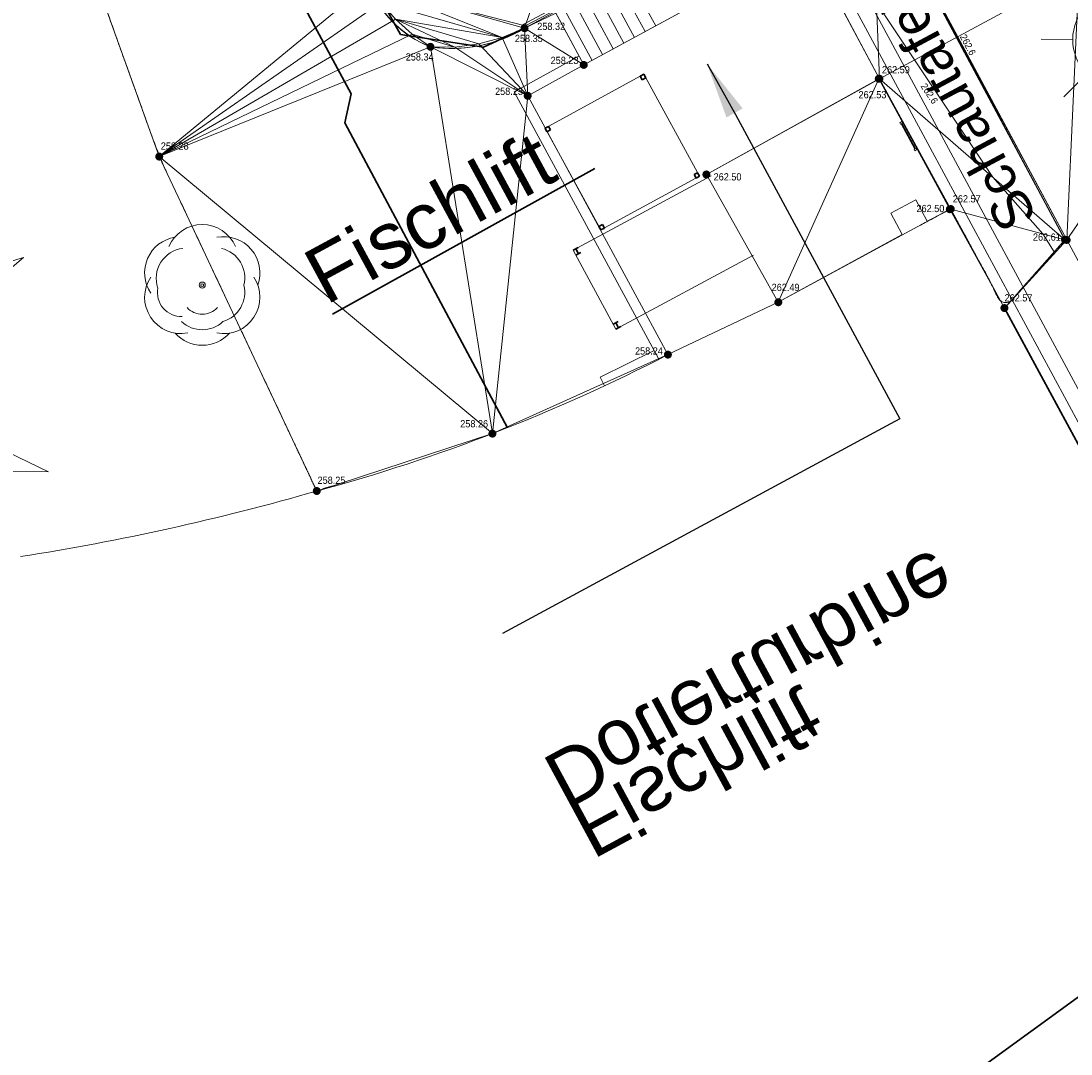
# Model space of a CAD drawing. Header units: millimetres. Extents: x 3402416 to 3403134, y 5267375 to 5268119.
# Tile 66 of 256: x 3402696 to 3402722, y 5267435 to 5267460. Entities that reach past the tile are written whole.
import ezdxf
from ezdxf.enums import TextEntityAlignment as Align

# ---------------------------------------------------------------- set-up
doc = ezdxf.new("R2010")
doc.units = ezdxf.units.MM
doc.header["$MEASUREMENT"] = 0
for name, pattern in [('100.5', [5.5, 3.9, -1.6]), ('DGN Style 3', [26.58090185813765, 18.98635847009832, -7.59454338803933]), ('Zaun', [3, 1.5, 1.5])]:
    doc.linetypes.add(name, pattern=pattern)
doc.layers.add('ALKIS_Flurstuecksgrenze', color=7, linetype='Continuous', lineweight=0, true_color=0xffff80)
doc.layers.add('IVK_NSH_Modell Hoehenlinien 20 Zentimeter', color=7, linetype='Continuous', lineweight=0, true_color=0xe6956a)
for name, color, linetype, lineweight in [('IVK_Baeume', 7, 'Continuous', 0), ('IVK_Boeschung', 7, 'Continuous', 0), ('IVK_Fahrbahnrand', 7, 'Continuous', 0), ('IVK_Gebaeudebezeichnung', 7, 'Continuous', 0), ('IVK_Gleis', 7, 'Continuous', 0), ('IVK_Mauer', 7, 'Continuous', 0), ('IVK_NSH_Hoehe Anschrieb Freiborderhoehung', 3, 'Continuous', 0), ('IVK_NSH_Hoehe Punkt Freiborderhoehung', 7, 'Continuous', 0), ('IVK_NSH_Modell Aussparung Freiborderhoehung', 3, 'Continuous', 0), ('IVK_NSH_Modell Hoehenlinien Beschriftung', 1, 'Continuous', 0), ('IVK_NSH_Modell Umring Freiborderhoehung', 1, 'Continuous', 0), ('IVK_NSH_Modell Vermaschung Freiborderhoehung', 2, 'Continuous', 0), ('IVK_NSH_Topographie Boeschungskante', 1, 'Continuous', 0), ('IVK_NSH_Topographie Mauer', 7, 'Continuous', 0), ('IVK_NSH_Topographie Treppe', 7, 'Continuous', 0), ('IVK_Rahmen Stempel', 7, 'Continuous', 0), ('IVK_Schautafel', 7, 'Continuous', 0), ('IVK_Stahlstuetze', 7, 'Continuous', 0), ('IVK_Strassenbeleuchtung', 7, 'Continuous', 0), ('IVK_Treppe Überdachung', 7, 'Continuous', 0), ('IVK_Zaun', 7, 'Continuous', 0)]:
    doc.layers.add(name, color=color, linetype=linetype, lineweight=lineweight)
doc.styles.add('Arial', font='arial.ttf')
doc.styles.add('IVK_Modell Beschriftung Hoehenlinien', font='arial.ttf')
doc.styles.get("Standard").update_dxf_attribs({"font": 'txt.shx'})
doc.styles.add('Style-@Arial Unicode MS', font='ARIALUNI.TTF')
doc.styles.add('Style-arial', font='arial.ttf')
doc.dimstyles.get("Standard").update_dxf_attribs({"dimtxt": 0.18, "dimasz": 0.18, "dimexe": 0.18, "dimexo": 0.0625, "dimgap": 0.09000000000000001, "dimtad": 0, "dimtih": 1, "dimtoh": 1, "dimdec": 4, "dimzin": 3, "dimdsep": 46, "dimtxsty": 'Standard', "dimcen": 0.09000000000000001, "dimadec": 0, "dimazin": 0, "dimtfac": 1, "dimtdec": 0, "dimtofl": 0, "dimtmove": 0, "dimatfit": 1, "dimfxl": 1, "dimtolj": 1, "dimtzin": 3, "dimarcsym": 0})

# ---------------------------------------------------------------- blocks, each defined once
blk = doc.blocks.new('LAMPE0')
at = {"color": 0, "linetype": 'ByBlock', "lineweight": -2}
for p, q in [((1e-05, 0.00267), (2e-05, 0.00445)), ((-0.0019, 0.00192), (-0.00317, 0.0032)), ((0.00192, 0.0019), (0.0032, 0.00317)), ((-0.00267, 1e-05), (-0.00445, 2e-05)), ((0.00267, -1e-05), (0.00445, -2e-05)), ((-0.00192, -0.0019), (-0.0032, -0.00317)), ((0.0019, -0.00192), (0.00317, -0.0032)), ((-1e-05, -0.00267), (-2e-05, -0.00445))]:
    blk.add_line(p, q, dxfattribs=at)
for start, end in [(44.74282500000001, 134.742825), (134.742825, 224.742825), (314.742825, 44.74282500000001), (224.742825, 314.742825)]:
    blk.add_arc((0, 0), 0.0027, start, end, dxfattribs=at)
blk = doc.blocks.new('7000_1_1')
at = {"color": 3}
for centre, radius, start, end in [((0, 0.0200403), 0.0301108, 23.55094294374, 156.438055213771), ((-0.0176234, 0.0100705), 0.0301108, 99.371855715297, 213.591948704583), ((0.0176234, 0.0100705), 0.0301108, 340.497950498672, 100.5970074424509), ((-0.0130916, 0.005538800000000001), 0.0250755, 96.86802559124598, 198.608008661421), ((0.0100705, 0.0060423), 0.0250755, 346.056058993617, 76.192991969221), ((-0.0176233, -0.0100704), 0.0301108, 146.370276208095, 280.594969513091), ((0, 9.999999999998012e-08), 0.0025176, 89.99999908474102, 179.989758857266), ((0, 0), 0.0025176, 179.999999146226, 269.9886209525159), ((1e-07, 9.999999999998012e-08), 0.0025176, 359.998860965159, 89.98862096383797), ((0.0176232, -0.0100704), 0.0301108, 259.393362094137, 33.61779089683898), ((-0.0171198, -0.0060423), 0.0200403, 169.896897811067, 271.454977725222), ((1e-07, 0), 0.0025176, 269.998860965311, 359.988620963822), ((0.0100705, -0.0060423), 0.0250755, 286.409209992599, 13.92500525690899), ((0, -0.0070493), 0.0171198, 222.661836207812, 317.326102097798), ((0, -0.0118832), 0.0250755, 226.8368646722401, 313.150942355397), ((0, -0.0197381), 0.0301108, 221.692031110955, 318.296118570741)]:
    blk.add_arc(centre, radius, start, end, dxfattribs=at)
blk = doc.blocks.new('VA26_1')
at = {"layer": 'IVK_Baeume', "color": 3, "linetype": 'Continuous', "lineweight": 13}
for p, q in [((-0.04673999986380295, 0.1989599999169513), (1.360831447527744e-10, 0.4999999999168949)), ((1.360831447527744e-10, 0.4999999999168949), (0.07103000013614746, 0.2274399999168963)), ((-0.2031599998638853, 0.1282899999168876), (-0.3535499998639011, 0.3535599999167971)), ((-0.3535499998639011, 0.3535599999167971), (-0.1090899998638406, 0.1865699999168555)), ((-0.111279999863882, 0.3529999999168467), (-0.007349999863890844, 0.1049499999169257)), ((-0.1084399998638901, 0.137639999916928), (-0.111279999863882, 0.3529999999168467)), ((0.01757000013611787, 0.09534999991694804), (0.1325900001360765, 0.3411499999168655)), ((0.1325900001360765, 0.3411499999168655), (0.1154000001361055, 0.09768999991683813)), ((0.1260500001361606, 0.2519999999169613), (0.353560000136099, 0.3535499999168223)), ((0.353560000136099, 0.3535499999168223), (0.1987300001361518, 0.1135799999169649)), ((0.07103000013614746, 0.2274399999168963), (0.08159000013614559, 0.2321599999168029)), ((-0.1368399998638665, 0.02058999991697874), (-0.317259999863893, 0.1397799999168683)), ((-0.317259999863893, 0.1397799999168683), (-0.1016399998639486, 0.118059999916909)), ((0.345670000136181, 0.1303099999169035), (0.1079900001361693, 0.003889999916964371)), ((0.1357200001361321, 0.1064099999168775), (0.345670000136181, 0.1303099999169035)), ((-0.49999999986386, -8.29913915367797e-11), (-0.190269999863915, 0.05589999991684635)), ((0.2192000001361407, 0.06303999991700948), (0.5000000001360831, -8.310507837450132e-11)), ((-0.3030599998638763, -0.1231900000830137), (-0.1355899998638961, 0.004469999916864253)), ((-0.22359999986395, -0.06261000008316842), (-0.49999999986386, -8.29913915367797e-11)), ((0.5000000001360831, -8.310507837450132e-11), (0.2006700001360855, -0.05698000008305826)), ((0.1482500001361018, -0.02163000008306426), (0.348040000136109, -0.1563600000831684)), ((-0.103239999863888, -0.07356000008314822), (-0.3030599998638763, -0.1231900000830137)), ((-0.1444299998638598, -0.3269300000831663), (-0.04810999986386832, -0.06597000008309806)), ((0.348040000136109, -0.1563600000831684), (0.07575000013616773, -0.072540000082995)), ((-0.3535599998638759, -0.3535500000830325), (-0.1474899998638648, -0.08455000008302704)), ((0.1780500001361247, -0.1040300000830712), (0.3535500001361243, -0.3535600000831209)), ((0.0914500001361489, -0.1225700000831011), (0.1515200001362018, -0.3672000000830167)), ((0.1515200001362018, -0.3672000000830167), (0.00386000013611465, -0.1373900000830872)), ((-0.01756999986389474, -0.1666400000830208), (-0.1444299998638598, -0.3269300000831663)), ((-0.09646999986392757, -0.1969800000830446), (-0.3535599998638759, -0.3535500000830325)), ((1.361399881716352e-10, -0.5000000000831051), (-0.06001999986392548, -0.2202800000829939)), ((0.05715000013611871, -0.2203400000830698), (1.361399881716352e-10, -0.5000000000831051)), ((0.3535500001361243, -0.3535600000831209), (0.1144300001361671, -0.2161700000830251))]:
    blk.add_line(p, q, dxfattribs=at)
at = {"layer": 'IVK_Baeume', "color": 3, "linetype": 'Continuous', "lineweight": 13, "flags": 128}
blk.add_lwpolyline([(0.0189400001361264, 0.1871599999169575), (0.01657000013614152, 0.02843999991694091), (0.1457400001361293, 0.1189499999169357), (0.06393000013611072, 0.01658999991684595), (0.1871600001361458, -0.01894000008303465), (0.04972000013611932, -0.02842000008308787), (0.118950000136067, -0.1457400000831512), (0.0331500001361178, -0.07344000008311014), (-0.01893999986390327, -0.1871600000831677), (-0.00946999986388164, -0.04500000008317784), (-0.1457399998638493, -0.1189500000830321), (-0.05208999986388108, -0.01895000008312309), (-0.1871599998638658, 0.01893999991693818), (-0.04261999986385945, 0.0236899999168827), (-0.1189499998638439, 0.1457399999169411), (-0.01893999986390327, 0.06870999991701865)], close=True, dxfattribs=at)
at = {"layer": 'IVK_Baeume', "color": 3, "linetype": 'Continuous', "lineweight": 13}
blk.add_circle((1.363673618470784e-10, -8.29913915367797e-11), 0.02493608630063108, dxfattribs=at)

msp = doc.modelspace()

# ---------------------------------------------------------------- hatches: boundary and pattern name
at = {"layer": 'IVK_NSH_Hoehe Punkt Freiborderhoehung', "linetype": 'Continuous', "lineweight": 13}
h = msp.add_hatch(color=3, dxfattribs=at)
edge = h.paths.add_edge_path(flags=0)
edge.add_arc((3402708.749, 5267460.257), 0.1, 0, 360)
h = msp.add_hatch(color=3, dxfattribs=at)
edge = h.paths.add_edge_path(flags=0)
edge.add_arc((3402706.412999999, 5267459.795), 0.1, 0, 360)
h = msp.add_hatch(color=3, dxfattribs=at)
edge = h.paths.add_edge_path(flags=0)
edge.add_arc((3402710.220000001, 5267459.345), 0.1, 0, 360)
h = msp.add_hatch(color=3, dxfattribs=at)
edge = h.paths.add_edge_path(flags=0)
edge.add_arc((3402717.549000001, 5267459.001), 0.1, 0, 360)
h = msp.add_hatch(color=3, dxfattribs=at)
edge = h.paths.add_edge_path(flags=0)
edge.add_arc((3402717.566, 5267459.002), 0.1, 0, 360)
h = msp.add_hatch(color=3, dxfattribs=at)
edge = h.paths.add_edge_path(flags=0)
edge.add_arc((3402708.828000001, 5267458.577), 0.1, 0, 360)
h = msp.add_hatch(color=3, dxfattribs=at)
edge = h.paths.add_edge_path(flags=0)
edge.add_arc((3402699.675, 5267457.066), 0.1, 0, 360)
h = msp.add_hatch(color=3, dxfattribs=at)
edge = h.paths.add_edge_path(flags=0)
edge.add_arc((3402713.266000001, 5267456.622), 0.1, 0, 360)
h = msp.add_hatch(color=3, dxfattribs=at)
edge = h.paths.add_edge_path(flags=0)
edge.add_arc((3402719.314, 5267455.757), 0.1, 0, 360)
h = msp.add_hatch(color=3, dxfattribs=at)
edge = h.paths.add_edge_path(flags=0)
edge.add_arc((3402719.337000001, 5267455.763), 0.1, 0, 360)
h = msp.add_hatch(color=3, dxfattribs=at)
edge = h.paths.add_edge_path(flags=0)
edge.add_arc((3402722.175000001, 5267454.999999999), 0.1, 0, 360)
h = msp.add_hatch(color=3, dxfattribs=at)
edge = h.paths.add_edge_path(flags=0)
edge.add_arc((3402722.217000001, 5267454.993999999), 0.1, 0, 360)
h = msp.add_hatch(color=3, dxfattribs=at)
edge = h.paths.add_edge_path(flags=0)
edge.add_arc((3402715.054, 5267453.444999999), 0.1, 0, 360)
h = msp.add_hatch(color=3, dxfattribs=at)
edge = h.paths.add_edge_path(flags=0)
edge.add_arc((3402720.67, 5267453.302), 0.1, 0, 360)
h = msp.add_hatch(color=3, dxfattribs=at)
edge = h.paths.add_edge_path(flags=0)
edge.add_arc((3402712.311000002, 5267452.142999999), 0.1, 0, 360)
h = msp.add_hatch(color=3, dxfattribs=at)
edge = h.paths.add_edge_path(flags=0)
edge.add_arc((3402707.951000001, 5267450.18), 0.1, 0, 360)
h = msp.add_hatch(color=3, dxfattribs=at)
edge = h.paths.add_edge_path(flags=0)
edge.add_arc((3402703.588000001, 5267448.754), 0.1, 0, 360)

# ---------------------------------------------------------------- linework, layer by layer
at = {"layer": 'ALKIS_Flurstuecksgrenze', "color": 7, "linetype": 'Continuous', "lineweight": 30, "flags": 128}
for points in [[(3402689.995000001, 5267422.053), (3402717.197000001, 5267432.327), (3402741.978000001, 5267450.304), (3402772.971, 5267466.711), (3402799.072000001, 5267484.188), (3402833.816000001, 5267507.517), (3402879.056, 5267548.505), (3402904.187, 5267579.668), (3402923.475000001, 5267606.5), (3402932.559, 5267634.832), (3402939.302000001, 5267648.578), (3402947.536, 5267672.508), (3402951.848000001, 5267683.083), (3402955.88, 5267695.958), (3402967.705000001, 5267733.734), (3402981.09, 5267768.228), (3402988.993, 5267784.295), (3402992.544000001, 5267794.859), (3402997.747, 5267818.13), (3402997.387000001, 5267830.675), (3403021.713, 5267924.292)], [(3403134.296628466, 5267691.508286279), (3403119.131000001, 5267695.627), (3403095.322000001, 5267701.209), (3403084.958000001, 5267700.929), (3403031.678, 5267689.835), (3402955.88, 5267695.958), (3402951.848000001, 5267683.083), (3402947.536, 5267672.508), (3402939.302000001, 5267648.578), (3402932.559, 5267634.832), (3402923.475000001, 5267606.5), (3402904.187, 5267579.668), (3402879.056, 5267548.505), (3402833.816000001, 5267507.517), (3402799.072000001, 5267484.188), (3402772.971, 5267466.711), (3402741.978000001, 5267450.304), (3402717.197000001, 5267432.327), (3402689.995000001, 5267422.053)]]:
    msp.add_lwpolyline(points, dxfattribs=at)
at = {"layer": 'IVK_Baeume', "color": 3, "linetype": 'Continuous', "lineweight": 13}
msp.add_circle((3402700.743621, 5267453.871448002), 0.03500000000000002, dxfattribs=at)
at = {"layer": 'IVK_Boeschung', "color": 7, "linetype": 'Continuous', "lineweight": 13}
for centre, radius, start, end in [((3402707.361081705, 5267462.262937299), 2.643780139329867, 200.0164039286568, 248.9852437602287), ((3402706.943000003, 5267463.25399999), 3.499999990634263, 261.3019389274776, 301.0764070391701)]:
    msp.add_arc(centre, radius, start, end, dxfattribs=at)
at = {"layer": 'IVK_Fahrbahnrand', "color": 7, "linetype": 'Continuous', "lineweight": 30}
for p, q in [((3402704.444730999, 5267458.625755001), (3402697.797299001, 5267470.961365)), ((3402700.379703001, 5267469.709674), (3402705.665767, 5267460.09884)), ((3402705.665767, 5267460.09884), (3402707.731141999, 5267459.783353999)), ((3402707.731141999, 5267459.783353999), (3402708.748999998, 5267460.257)), ((3402704.289090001, 5267457.908712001), (3402704.444730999, 5267458.625755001)), ((3402708.326634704, 5267450.326985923), (3402704.289090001, 5267457.908712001)), ((3402728.100000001, 5267439.56), (3402720.670000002, 5267453.301999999))]:
    msp.add_line(p, q, dxfattribs=at)
at = {"layer": 'IVK_Gebaeudebezeichnung', "color": 7, "linetype": 'Continuous', "lineweight": 30}
msp.add_line((3402703.98220868, 5267453.146967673), (3402710.492573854, 5267456.771679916), dxfattribs=at)
at = {"layer": 'IVK_Gleis', "color": 7, "linetype": 'Continuous', "lineweight": 13}
for p, q in [((3402709.910000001, 5267477.85), (3402725.57, 5267448.77)), ((3402708.59, 5267477.13), (3402724.23, 5267448.07))]:
    msp.add_line(p, q, dxfattribs=at)
at = {"layer": 'IVK_Mauer', "color": 7, "linetype": 'Continuous', "lineweight": 13}
for p, q in [((3402717.371, 5267463.965), (3402722.175000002, 5267455.000000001)), ((3402715.772631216, 5267462.366056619), (3402717.566000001, 5267459.002)), ((3402710.099230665, 5267459.56389442), (3402708.49007904, 5267458.676086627)), ((3402710.220000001, 5267459.344999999), (3402708.828000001, 5267458.577)), ((3402717.566000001, 5267459.002), (3402719.337000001, 5267455.763)), ((3402708.49007904, 5267458.676086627), (3402712.088609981, 5267452.028671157)), ((3402708.828000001, 5267458.577), (3402712.311, 5267452.142999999)), ((3402715.054, 5267453.444999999), (3402713.266000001, 5267456.622)), ((3402718.470000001, 5267455.99), (3402717.850000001, 5267455.66)), ((3402718.75, 5267455.46), (3402718.470000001, 5267455.99)), ((3402717.850000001, 5267455.66), (3402718.13, 5267455.13)), ((3402719.337000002, 5267455.763), (3402718.75, 5267455.46)), ((3402720.670000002, 5267453.301999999), (3402719.337000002, 5267455.763)), ((3402718.13, 5267455.13), (3402715.054, 5267453.444999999)), ((3402710.626294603, 5267451.587410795), (3402711.969375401, 5267452.248928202)), ((3402710.736294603, 5267451.367410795), (3402710.626294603, 5267451.587410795))]:
    msp.add_line(p, q, dxfattribs=at)
at = {"layer": 'IVK_Mauer', "color": 7, "linetype": 'Continuous', "lineweight": 13, "flags": 128}
msp.add_lwpolyline([(3402713.266000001, 5267456.622), (3402717.566000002, 5267459.002), (3402723.02, 5267461.94)], dxfattribs=at)
at = {"layer": 'IVK_Mauer', "color": 7, "linetype": 'Continuous', "lineweight": 13, "extrusion": (0, 0, -1)}
for centre, radius, start, end in [((-3402692.195794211, 5267490.997209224), 43.7523836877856, 242.6289534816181, 254.9074428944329), ((-3402686.968028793, 5267506.373048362), 59.96814301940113, 253.9100173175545, 261.1167488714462)]:
    msp.add_arc(centre, radius, start, end, dxfattribs=at)
at = {"layer": 'IVK_NSH_Modell Aussparung Freiborderhoehung', "color": 201, "true_color": 0xeba8ff}
for p, q in [((3402715.468, 5267462.2, 262.564), (3402710.220000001, 5267459.345, 258.228)), ((3402717.566000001, 5267459.002, 262.589), (3402715.813000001, 5267462.292, 262.57)), ((3402709.527, 5267460.629, 258.319), (3402710.220000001, 5267459.345, 258.228)), ((3402710.220000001, 5267459.345, 258.228), (3402708.828000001, 5267458.577, 258.231)), ((3402713.266, 5267456.622, 262.503), (3402717.549000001, 5267459.001, 262.529)), ((3402717.566000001, 5267459.002, 262.589), (3402717.549000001, 5267459.001, 262.529)), ((3402708.828000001, 5267458.577, 258.231), (3402712.311000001, 5267452.143, 258.2440000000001)), ((3402715.054, 5267453.445, 262.491), (3402713.266, 5267456.622, 262.503)), ((3402712.311000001, 5267452.143, 258.2440000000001), (3402715.054, 5267453.445, 262.491))]:
    msp.add_line(p, q, dxfattribs=at)
at = {"layer": 'IVK_NSH_Modell Hoehenlinien 20 Zentimeter', "color": 32, "linetype": 'Continuous', "lineweight": 13, "true_color": 0xcd6000, "elevation": 262.6, "flags": 128}
msp.add_lwpolyline([(3402716.787, 5267463.338000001), (3402717.492000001, 5267460.885000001), (3402720.383, 5267456.556), (3402721.623000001, 5267455.148), (3402721.905, 5267454.695), (3402722.177000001, 5267455), (3402721.871000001, 5267455.572000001), (3402717.376000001, 5267463.968), (3402716.705000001, 5267465.197000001), (3402716.696, 5267464.107), (3402716.717000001, 5267463.851)], close=True, dxfattribs=at)
at = {"layer": 'IVK_NSH_Modell Hoehenlinien 20 Zentimeter', "color": 32, "linetype": 'Continuous', "lineweight": 13, "true_color": 0xcd6000, "elevation": 258.4, "flags": 128}
msp.add_lwpolyline([(3402698.304, 5267460.877), (3402704.01, 5267460.643), (3402705.070000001, 5267460.818), (3402705.224, 5267460.848), (3402705.324, 5267460.855000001), (3402705.942, 5267460.929), (3402706.186000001, 5267460.986), (3402708.768000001, 5267460.314), (3402709.543000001, 5267460.719), (3402709.581, 5267460.703000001), (3402709.604000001, 5267460.672)], dxfattribs=at)
at = {"layer": 'IVK_NSH_Modell Umring Freiborderhoehung', "color": 6, "linetype": '100.5', "ltscale": 10, "true_color": 0xe202f2}
msp.add_open_spline([(3402973.402, 5267889.37, 266.63), (3402971.259000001, 5267898.655, 266.884), (3402973.221, 5267899.259, 266.92), (3402979.065, 5267899.964, 266.983), (3402987.632000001, 5267901.332, 266.645), (3402996.574, 5267901.247, 267.164), (3402999.854, 5267900.751, 267.116), (3403001.073, 5267899.555, 266.771), (3403007.491, 5267887.112, 261.1240000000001), (3403008.555000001, 5267857.094, 261.209), (3403007.359000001, 5267813.886, 261.074), (3403006.127, 5267770.161, 261.248), (3402999.63, 5267722.447, 261.063), (3402990.96, 5267699.646, 261.254), (3402984.157000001, 5267681.314, 261.31), (3402973.541000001, 5267656.946, 261.224), (3402953.577000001, 5267621.061, 261.098), (3402931.148000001, 5267593.163, 261.279), (3402926.345000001, 5267588.179, 261.563), (3402925.493, 5267583.399, 261.5110000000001), (3402911.549000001, 5267570.877, 261.576), (3402911.412, 5267570.875, 261.58), (3402911.339000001, 5267570.85, 262.251), (3402902.615000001, 5267562.888, 262.266), (3402892.302000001, 5267554.41, 262.276), (3402881.339000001, 5267546.676, 262.302), (3402874.151000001, 5267542.111, 262.268), (3402866.574, 5267537.704, 262.28), (3402866.402, 5267538.022, 262.27), (3402865.737000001, 5267539.264, 262.279), (3402868.892, 5267541.002, 262.274), (3402868.752, 5267541.251, 262.276), (3402868.744, 5267541.273, 262.225), (3402864.707, 5267548.554, 262.213), (3402862.826, 5267549.046, 262.204), (3402861.239000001, 5267548.161, 262.217), (3402861.219000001, 5267548.172, 262.174), (3402860.109000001, 5267550.144, 262.171), (3402860.127, 5267550.151, 262.401), (3402859.981000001, 5267550.413, 262.4), (3402859.545, 5267550.177, 262.402), (3402857.42, 5267547.064, 262.409), (3402861.361, 5267539.982, 262.423), (3402857.268000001, 5267537.712, 262.414), (3402857.595000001, 5267537.1, 262.401), (3402855.077000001, 5267535.648, 262.413), (3402855.391, 5267535.133, 262.415), (3402847.117000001, 5267530.472, 262.423), (3402844.698, 5267529.084, 262.42), (3402844.686000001, 5267529.154, 262.243), (3402841.189, 5267535.306, 262.197), (3402834.324, 5267531.517, 262.1960000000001), (3402825.188000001, 5267526.398, 262.199), (3402816.640000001, 5267521.633, 262.187), (3402807.825000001, 5267516.664, 262.189), (3402799.117000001, 5267511.766, 262.187), (3402790.161, 5267506.762, 262.187), (3402785.002, 5267503.849, 262.181), (3402780.631000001, 5267501.338, 262.252), (3402779.518000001, 5267503.255, 262.252), (3402779.51, 5267503.225, 261.302), (3402771.145, 5267498.561, 261.306), (3402762.032000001, 5267493.996, 261.293), (3402753.326, 5267489.085, 261.279), (3402744.624, 5267484.192, 261.304), (3402737.594000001, 5267477.268, 261.295), (3402739.756000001, 5267473.33, 261.2970000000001), (3402739.329, 5267473.086, 261.293), (3402740.745000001, 5267471.036, 261.302), (3402742.522, 5267468.178, 261.301), (3402737.854, 5267465.502, 261.276), (3402736.075000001, 5267464.499, 261.3090000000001), (3402734.307, 5267463.533, 261.292), (3402734.274000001, 5267463.516, 262.291), (3402732.350000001, 5267462.487, 262.274), (3402724.718, 5267458.614, 262.463), (3402722.217000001, 5267454.994, 262.478), (3402722.175, 5267455, 262.6070000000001), (3402720.67, 5267453.302, 262.568), (3402719.337, 5267455.763, 262.5710000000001), (3402719.314, 5267455.757, 262.497), (3402715.054, 5267453.445, 262.491), (3402712.311000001, 5267452.143, 258.2440000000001), (3402707.951, 5267450.18, 258.263), (3402703.588, 5267448.754, 258.252), (3402699.675, 5267457.066, 258.28), (3402695.118, 5267469.736, 258.679), (3402692.195, 5267479.923, 258.969), (3402702.031, 5267485.048, 259.195), (3402707.857, 5267488.496, 259.373), (3402715.117000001, 5267492.487, 259.098), (3402719.239000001, 5267494.954, 259.258), (3402721.036, 5267494.67, 259.279), (3402723.049000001, 5267491.187, 262.242), (3402725.561000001, 5267486.822, 262.264), (3402729.362000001, 5267488.733, 262.271), (3402737.009000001, 5267493.102, 262.276), (3402745.765000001, 5267498.005, 262.28), (3402754.496, 5267502.989, 262.292), (3402763.191000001, 5267507.689, 262.2730000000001), (3402771.922, 5267512.655, 262.276), (3402774.429, 5267514.204, 262.227), (3402783.438000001, 5267519.244, 262.226), (3402792.034, 5267524.084, 262.23), (3402800.847000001, 5267529.005, 262.2200000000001), (3402809.211000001, 5267533.706, 262.217), (3402818.25, 5267538.767, 262.216), (3402826.523000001, 5267543.492, 262.222), (3402838.805000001, 5267550.458, 262.215), (3402835.571, 5267556.173, 262.289), (3402836.864000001, 5267556.946, 262.342), (3402832.914, 5267564.026, 262.3330000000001), (3402828.391, 5267572.116, 262.301), (3402828.714000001, 5267572.295, 262.2970000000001), (3402828.751000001, 5267572.324, 262.218), (3402831.204, 5267573.654, 262.187), (3402830.856000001, 5267577.123, 262.171), (3402838.132000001, 5267575.061, 262.179), (3402857.727, 5267580.016, 262.296), (3402858.743, 5267586.148, 262.343), (3402856.571, 5267590.239, 262.325), (3402872.490000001, 5267592.439, 262.352), (3402877.389, 5267594.62, 262.202), (3402881.373000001, 5267600.75, 262.129), (3402885.875, 5267603.453, 262.135), (3402897.38, 5267602.371, 262.069), (3402906.697000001, 5267606.506, 262.0950000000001), (3402914.635, 5267612.832, 262.118), (3402919.801, 5267617.02, 262.213), (3402922.673, 5267622.771, 262.143), (3402927.52, 5267629.693, 262.2080000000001), (3402932.198, 5267635.327, 262.186), (3402941.376000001, 5267637.011, 262.09), (3402947.200000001, 5267645.566, 262.07), (3402949.802000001, 5267656.334, 262.328), (3402957.649000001, 5267672.321, 262.37), (3402963.36, 5267678.252, 262.337), (3402968.961000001, 5267685.849, 262.32), (3402968.435000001, 5267695.836, 262.336), (3402971.662, 5267699.315, 262.308), (3402983.328000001, 5267726.695, 262.51), (3402987.168000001, 5267750.814, 262.971), (3402988.274000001, 5267771.277, 263.412), (3402989.890000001, 5267792.909, 264.016), (3402990.532000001, 5267812.395, 264.397), (3402986.982, 5267832.181, 264.939), (3402981.541000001, 5267853.095, 265.631), (3402977.157000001, 5267872.138, 266.165), (3402973.402, 5267889.37, 266.63)], degree=1, dxfattribs=at)
at = {"layer": 'IVK_NSH_Topographie Boeschungskante', "color": 3, "linetype": 'Continuous', "lineweight": 13}
msp.add_line((3402708.749, 5267460.257, 258.353), (3402709.527, 5267460.629, 258.319), dxfattribs=at)
for points in [[(3402704.877, 5267461.358, 258.424), (3402704.934, 5267461.218, 258.418), (3402704.998000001, 5267461.082, 258.412), (3402705.07, 5267460.95, 258.407), (3402705.149000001, 5267460.822, 258.401), (3402705.235, 5267460.699, 258.395), (3402705.328000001, 5267460.581, 258.39), (3402705.428, 5267460.468, 258.384), (3402705.533, 5267460.36, 258.378), (3402705.644, 5267460.259, 258.372), (3402705.761, 5267460.164, 258.367), (3402705.883, 5267460.076, 258.361), (3402706.009000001, 5267459.995, 258.355), (3402706.140000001, 5267459.92, 258.35), (3402706.275, 5267459.854, 258.344), (3402706.413000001, 5267459.795, 258.338)], [(3402706.413000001, 5267459.795, 258.338), (3402706.585, 5267459.773, 258.339), (3402706.758, 5267459.759, 258.34), (3402706.932, 5267459.754, 258.341), (3402707.105, 5267459.758, 258.342), (3402707.278, 5267459.77, 258.343), (3402707.451, 5267459.791, 258.344), (3402707.622, 5267459.821, 258.3450000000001), (3402707.791000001, 5267459.859, 258.346), (3402707.958000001, 5267459.905, 258.347), (3402708.123000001, 5267459.959, 258.348), (3402708.285000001, 5267460.022, 258.35), (3402708.444000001, 5267460.093, 258.351), (3402708.598000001, 5267460.171, 258.352), (3402708.749, 5267460.257, 258.353)]]:
    msp.add_polyline3d(points, dxfattribs=at)
at = {"layer": 'IVK_NSH_Topographie Mauer', "color": 7, "linetype": 'Continuous', "lineweight": 13}
msp.add_line((3402720.67, 5267453.302, 262.568), (3402719.337, 5267455.763, 262.5710000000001), dxfattribs=at)
for points in [[(3402706.391, 5267480.995, 262.416), (3402708.514, 5267477.058, 262.492), (3402709.9, 5267477.822, 262.489), (3402713.23, 5267471.629, 262.506), (3402717.371, 5267463.965, 262.618), (3402722.175, 5267455, 262.6070000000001)], [(3402706.391, 5267480.995, 262.416), (3402706.77075312, 5267480.290766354, 262.4028770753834), (3402706.807950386, 5267480.221785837, 262.4049086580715), (3402708.531, 5267477.105, 262.3920000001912), (3402709.914, 5267477.856999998, 262.3650000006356), (3402713.264, 5267471.656, 262.372), (3402717.403000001, 5267463.983999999, 262.4970000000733), (3402722.217000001, 5267454.994, 262.478)], [(3402719.337, 5267455.763, 262.5710000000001), (3402717.566000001, 5267459.002, 262.589), (3402715.813000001, 5267462.292, 262.57), (3402715.468, 5267462.2, 262.564), (3402714.755, 5267463.508, 262.546), (3402714.144, 5267464.644, 262.532), (3402711.222000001, 5267463.004, 262.407), (3402705.739000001, 5267473.435, 262.3860000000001), (3402705.088, 5267474.724, 262.385), (3402703.225000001, 5267478.206, 262.372)], [(3402715.054, 5267453.444999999, 262.491), (3402712.311000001, 5267452.142999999, 258.244), (3402708.828000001, 5267458.577, 258.231), (3402710.220000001, 5267459.345, 258.228)]]:
    msp.add_polyline3d(points, dxfattribs=at)
at = {"layer": 'IVK_NSH_Topographie Mauer', "color": 7, "linetype": 'Continuous', "lineweight": 13, "extrusion": (0.02070590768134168, -0.05565167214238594, -0.9982355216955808)}
msp.add_arc((5025929.056399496, -3743675.67541272, -222944.0610442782), 43.67566981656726, 83.0250244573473, 95.32516800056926, dxfattribs=at)
at = {"layer": 'IVK_NSH_Topographie Mauer', "color": 7, "linetype": 'Continuous', "lineweight": 13}
msp.add_3dface([(3402717.549000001, 5267459.001, 262.529), (3402719.314, 5267455.757, 262.497), (3402715.054, 5267453.445, 262.491), (3402713.266, 5267456.622, 262.503)], dxfattribs=at)
at = {"layer": 'IVK_NSH_Topographie Treppe', "color": 7, "linetype": 'Continuous', "lineweight": 13, "extrusion": (-0.4921995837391, -0.3229402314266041, 0.8083620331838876), "elevation": -3375678.352062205, "flags": 128}
msp.add_lwpolyline([(-2537464.467558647, 4635806.336855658), (-2537464.959434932, 4635798.971295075), (-2537466.413151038, 4635799.125876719)], dxfattribs=at)
at = {"layer": 'IVK_Rahmen Stempel', "color": 7, "linetype": 'Continuous', "lineweight": 30}
msp.add_3dface([(3402461.796628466, 5267374.849302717), (3403134.296628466, 5267374.849302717), (3403134.296628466, 5268117.349302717), (3402461.796628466, 5268117.349302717)], dxfattribs=at)
msp.add_3dface([(3402461.796628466, 5267374.849302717), (3403134.296628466, 5267374.849302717), (3403134.296628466, 5268117.349302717), (3402461.796628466, 5268117.349302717)], dxfattribs=at)
at = {"layer": 'IVK_Schautafel', "color": 7, "linetype": 'Continuous', "lineweight": 13}
for p, q in [((3402718.124015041, 5267457.936608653), (3402718.071152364, 5267457.908226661)), ((3402718.142936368, 5267457.901366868), (3402718.124015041, 5267457.936608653)), ((3402718.090073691, 5267457.872984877), (3402718.071152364, 5267457.908226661)), ((3402718.142936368, 5267457.901366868), (3402718.090073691, 5267457.872984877)), ((3402718.478789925, 5267457.275825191), (3402718.425927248, 5267457.247443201)), ((3402718.444848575, 5267457.212201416), (3402718.425927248, 5267457.247443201)), ((3402718.497711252, 5267457.240583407), (3402718.444848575, 5267457.212201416)), ((3402718.497711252, 5267457.240583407), (3402718.478789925, 5267457.275825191))]:
    msp.add_line(p, q, dxfattribs=at)
at = {"layer": 'IVK_Schautafel', "color": 7, "linetype": 'Continuous', "lineweight": 30}
msp.add_line((3402718.11650503, 5267457.887175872), (3402718.452358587, 5267457.261634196), dxfattribs=at)
at = {"layer": 'IVK_Stahlstuetze', "color": 7, "linetype": 'Continuous', "lineweight": 30}
for p, q in [((3402711.624409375, 5267459.063844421), (3402711.712214, 5267459.111702)), ((3402711.672266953, 5267458.976039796), (3402711.624409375, 5267459.063844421)), ((3402711.672266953, 5267458.976039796), (3402711.760071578, 5267459.023897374)), ((3402711.712214, 5267459.111702), (3402711.760071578, 5267459.023897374)), ((3402709.258435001, 5267457.76889), (3402709.346239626, 5267457.816747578)), ((3402709.306292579, 5267457.681085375), (3402709.258435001, 5267457.76889)), ((3402709.306292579, 5267457.681085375), (3402709.394097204, 5267457.728942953)), ((3402709.346239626, 5267457.816747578), (3402709.394097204, 5267457.728942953)), ((3402712.962083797, 5267456.617985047), (3402713.049888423, 5267456.665842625)), ((3402713.049888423, 5267456.665842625), (3402713.097746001, 5267456.578038)), ((3402713.009941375, 5267456.530180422), (3402712.962083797, 5267456.617985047)), ((3402713.009941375, 5267456.530180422), (3402713.097746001, 5267456.578038)), ((3402710.598483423, 5267455.329713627), (3402710.686288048, 5267455.377571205)), ((3402710.646341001, 5267455.241909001), (3402710.598483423, 5267455.329713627)), ((3402710.686288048, 5267455.377571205), (3402710.734145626, 5267455.28976658)), ((3402710.646341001, 5267455.241909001), (3402710.734145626, 5267455.28976658)), ((3402709.960245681, 5267454.741733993), (3402710.083493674, 5267454.808141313)), ((3402710.088276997, 5267454.651689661), (3402710.021869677, 5267454.774937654)), ((3402710.026653, 5267454.618486), (3402710.149900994, 5267454.68489332)), ((3402710.95349768, 5267452.898317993), (3402711.076745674, 5267452.964725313)), ((3402711.081528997, 5267452.808273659), (3402711.015121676, 5267452.931521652)), ((3402711.019905, 5267452.77507), (3402711.143152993, 5267452.84147732))]:
    msp.add_line(p, q, dxfattribs=at)
at = {"layer": 'IVK_Treppe Überdachung', "color": 7, "linetype": 'Continuous', "lineweight": 13}
for p, q in [((3402714.755000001, 5267463.507999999), (3402708.749, 5267460.256999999)), ((3402710.220000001, 5267459.345000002), (3402715.468000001, 5267462.2)), ((3402711.825687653, 5267462.036096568), (3402708.70139716, 5267460.34494299)), ((3402711.295120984, 5267461.635195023), (3402712.007208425, 5267460.317271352)), ((3402710.767967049, 5267461.349850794), (3402711.479677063, 5267460.030285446)), ((3402711.031931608, 5267461.492732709), (3402711.743829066, 5267460.173988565)), ((3402710.240355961, 5267461.064259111), (3402710.952903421, 5267459.743711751)), ((3402710.504345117, 5267461.207154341), (3402711.216292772, 5267459.886999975)), ((3402709.976356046, 5267460.921358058), (3402710.689925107, 5267459.600647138)), ((3402710.220000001, 5267459.345), (3402709.506480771, 5267460.667018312)), ((3402709.712755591, 5267460.778673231), (3402710.425778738, 5267459.456947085)), ((3402708.70139716, 5267460.34494299), (3402708.749, 5267460.256999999)), ((3402709.258435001, 5267457.76889), (3402711.712214, 5267459.111702)), ((3402711.712214, 5267459.111702), (3402713.097746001, 5267456.578038)), ((3402710.646341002, 5267455.241909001), (3402709.258435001, 5267457.76889)), ((3402713.097746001, 5267456.578038), (3402710.646341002, 5267455.241909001))]:
    msp.add_line(p, q, dxfattribs=at)
at = {"layer": 'IVK_Treppe Überdachung', "color": 7, "linetype": 'DGN Style 3', "lineweight": 13}
for p, q in [((3402709.960245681, 5267454.741733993), (3402713.382044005, 5267456.58543505)), ((3402709.960245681, 5267454.741733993), (3402711.019905, 5267452.77507)), ((3402711.019905, 5267452.77507), (3402714.436474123, 5267454.615953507))]:
    msp.add_line(p, q, dxfattribs=at)
at = {"layer": 'IVK_Zaun', "color": 7, "linetype": 'Zaun', "lineweight": 13}
for p, q in [((3402710.390000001, 5267472.94), (3402718.830000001, 5267457.28)), ((3402718.830000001, 5267457.28), (3402728.310000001, 5267439.68))]:
    msp.add_line(p, q, dxfattribs=at)

# ---------------------------------------------------------------- block references
at = {"layer": 'IVK_Baeume', "color": 3, "linetype": 'Continuous', "lineweight": 13, "xscale": 14, "yscale": 14, "rotation": 29.10731979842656}
msp.add_blockref('VA26_1', (3402690.19, 5267451.15), dxfattribs=at)
at = {"layer": 'IVK_Baeume', "color": 3, "lineweight": 13, "ltscale": 4, "xscale": 30, "yscale": 30, "zscale": 30}
msp.add_blockref('7000_1_1', (3402700.743621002, 5267453.871447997), dxfattribs=at)
at = {"layer": 'IVK_Strassenbeleuchtung', "color": 7, "linetype": 'Continuous', "lineweight": 13, "xscale": 450.0000000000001, "yscale": 450.0000000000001, "zscale": 100, "rotation": 359.9919}
msp.add_blockref('LAMPE0', (3402723.583000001, 5267459.975), dxfattribs=at)

# ---------------------------------------------------------------- texts
at = {"layer": 'IVK_Gebaeudebezeichnung', "color": 7, "linetype": 'Continuous', "lineweight": 13, "style": 'Style-arial'}
msp.add_text('Schautafel', height=0.9792960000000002, rotation=118.2313675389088, dxfattribs=at).set_placement((3402720.63796303, 5267455.101252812), align=Align.TOP_LEFT)
msp.add_text('Fischlift', height=1.399001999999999, rotation=28.43951673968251, dxfattribs=at).set_placement((3402703.812675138, 5267453.363496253))
at = {"layer": 'IVK_Gebaeudebezeichnung', "color": 7, "linetype": 'Continuous', "lineweight": 0, "extrusion": (0, 0, -1), "insert": (3402709.103753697, 5267442.065696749), "char_height": 1.399, "attachment_point": 7, "text_direction": (0.8796676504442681, 0.4755889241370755, 0), "line_spacing_factor": 0.6, "style": 'Style-@Arial Unicode MS'}
msp.add_mtext('Fischlift\\PDotierturbine', dxfattribs=at)
at = {"layer": 'IVK_NSH_Hoehe Anschrieb Freiborderhoehung', "color": 3, "linetype": 'Continuous', "char_height": 0.18, "attachment_point": 1, "line_spacing_factor": 0.69, "style": 'Arial'}
for s, insert in [('\\H1x;\\W0.9;258.32', (3402709.065471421, 5267460.392463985, 258.319)), ('\\H1x;\\W0.9;258.35', (3402708.509169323, 5267460.092881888, 258.353)), ('\\H1x;\\W0.9;258.34', (3402705.797808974, 5267459.634488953, 258.338)), ('\\H1x;\\W0.9;258.23', (3402709.397614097, 5267459.547, 258.228)), ('\\H1x;\\W0.9;262.59', (3402717.628485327, 5267459.315846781, 262.589)), ('\\H1x;\\W0.9;258.23', (3402708.017125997, 5267458.779, 258.231)), ('\\H1x;\\W0.9;262.53', (3402717.046437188, 5267458.695201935, 262.529)), ('\\H1x;\\W0.9;258.28', (3402699.713260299, 5267457.418394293, 258.28)), ('\\H1x;\\W0.9;262.50', (3402713.446089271, 5267456.652450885, 262.503)), ('\\H1x;\\W0.9;262.57', (3402719.388417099, 5267456.106003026, 262.5710000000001)), ('\\H1x;\\W0.9;262.50', (3402718.486159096, 5267455.865753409, 262.497)), ('\\H1x;\\W0.9;262.61', (3402721.379247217, 5267455.156714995, 262.6070000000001)), ('\\H1x;\\W0.9;262.49', (3402714.888388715, 5267453.90480443, 262.491)), ('\\H1x;\\W0.9;262.57', (3402720.674178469, 5267453.645532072, 262.568)), ('\\H1x;\\W0.9;258.24', (3402711.494103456, 5267452.325599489, 258.2440000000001)), ('\\H1x;\\W0.9;258.26', (3402707.152163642, 5267450.515750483, 258.263)), ('\\H1x;\\W0.9;258.25', (3402703.607548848, 5267449.110644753, 258.252))]:
    msp.add_mtext(s, dxfattribs=dict(at, insert=insert))
at = {"layer": 'IVK_NSH_Modell Hoehenlinien Beschriftung', "color": 7, "linetype": 'Continuous', "line_spacing_factor": 0.69, "style": 'IVK_Modell Beschriftung Hoehenlinien'}
for insert, char_height, attachment_point, rotation in [((3402719.685000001, 5267459.803, 262.6), 0.1749999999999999, 8, 298.15334650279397), ((3402718.879000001, 5267458.682, 262.6), 0.1749999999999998, 2, 303.70595653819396)]:
    msp.add_mtext('\\H1x;\\W0.9;262.6', dxfattribs=dict(at, insert=insert, char_height=char_height, attachment_point=attachment_point, rotation=rotation))

# ---------------------------------------------------------------- meshes
at = {"layer": 'IVK_NSH_Modell Vermaschung Freiborderhoehung', "color": 2}
mesh = msp.add_polyface(dxfattribs=at)
corners = [(3402722.217000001, 5267454.994, 262.478), (3402722.175, 5267455, 262.6070000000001), (3402720.67, 5267453.302, 262.568), (3402744.624, 5267484.192, 261.304), (3402742.930000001, 5267485.749, 261.295), (3402737.594000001, 5267477.268, 261.295), (3402735.28, 5267481.458, 261.307), (3402742.11, 5267487.103, 261.29), (3402734.519, 5267482.864, 261.3), (3402734.495000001, 5267482.868, 262.243), (3402734.69, 5267482.528, 262.223), (3402733.804, 5267482.039, 262.218), (3402733.444000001, 5267482.536, 262.241), (3402736.755, 5267476.785, 261.282), (3402734.344000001, 5267480.967, 261.301), (3402737.854, 5267465.502, 261.276), (3402742.522, 5267468.178, 261.301), (3402740.745000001, 5267471.036, 261.302), (3402734.172, 5267472.285, 261.227), (3402739.329, 5267473.086, 261.293), (3402739.756000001, 5267473.33, 261.2970000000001), (3402727.759000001, 5267482.934, 262.235), (3402731.391, 5267484.879, 262.251), (3402726.382000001, 5267478.596, 262.26), (3402719.031, 5267480.289, 262.1840000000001), (3402722.489000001, 5267485.403, 262.235), (3402731.684, 5267479.146, 261.27), (3402731.552000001, 5267475.837, 261.2850000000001), (3402734.173, 5267481.174, 261.296), (3402726.804, 5267469.294, 261.266), (3402729.53, 5267473.353, 261.2080000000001), (3402726.672, 5267476.999, 261.325), (3402722.649000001, 5267466.08, 261.2490000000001), (3402721.932, 5267467.391, 261.269), (3402720.516, 5267469.675, 261.296), (3402731.439, 5267466.23, 262.29), (3402731.822000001, 5267463.517, 262.281), (3402728.405, 5267465.755, 262.274), (3402730.944000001, 5267467.099, 262.299), (3402734.274000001, 5267463.516, 262.291), (3402732.350000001, 5267462.487, 262.274), (3402732.481000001, 5267466.797, 262.2970000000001), (3402734.307, 5267463.533, 261.292), (3402732.51, 5267466.821, 261.303), (3402732.032000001, 5267467.693, 261.299), (3402733.753, 5267468.638, 261.301), (3402736.075000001, 5267464.499, 261.3090000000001), (3402718.899000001, 5267472.644, 261.318), (3402724.718, 5267458.614, 262.463), (3402722.566000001, 5267462.625, 262.463)]
mesh.append_faces([[corners[k] for k in face] for face in [(0, 1, 2), (3, 4, 5), (6, 4, 7), (5, 4, 6), (8, 6, 7), (9, 8, 7), (10, 9, 11), (11, 9, 12), (13, 5, 6), (14, 13, 6), (15, 16, 17), (18, 17, 19), (18, 15, 17), (19, 20, 5), (13, 19, 5), (21, 12, 22), (22, 12, 9), (23, 21, 24), (24, 21, 25), (23, 12, 21), (18, 19, 13), (26, 13, 14), (27, 13, 26), (18, 13, 27), (26, 14, 28), (29, 18, 30), (29, 30, 31), (32, 18, 29), (32, 29, 33), (33, 29, 34), (34, 29, 31), (30, 18, 27), (30, 27, 31), (31, 27, 26), (31, 26, 28), (35, 36, 37), (38, 35, 37), (39, 40, 36), (41, 39, 36), (35, 41, 36), (41, 42, 39), (43, 42, 41), (44, 45, 43), (45, 46, 43), (43, 46, 42), (34, 31, 47), (47, 31, 23), (28, 12, 31), (31, 12, 23), (0, 48, 49)]], dxfattribs={"color": 2})
mesh = msp.add_polyface(dxfattribs=at)
corners = [(3402707.951, 5267450.18, 258.263), (3402708.828000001, 5267458.577, 258.231), (3402706.413000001, 5267459.795, 258.338), (3402707.015000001, 5267459.789, 258.342), (3402708.194000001, 5267460.023, 258.349), (3402708.749, 5267460.257, 258.353), (3402707.613, 5267459.866, 258.346), (3402703.588, 5267448.754, 258.252), (3402699.675, 5267457.066, 258.28), (3402695.118, 5267469.736, 258.679), (3402704.877, 5267461.358, 258.424), (3402705.182, 5267460.896, 258.402), (3402705.957, 5267460.108, 258.36), (3402705.544000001, 5267460.478, 258.381), (3402698.481000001, 5267476.494, 259.103), (3402692.195, 5267479.923, 258.969), (3402700.040000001, 5267472.08, 258.863), (3402700.719000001, 5267470.802, 258.883), (3402703.241, 5267478.097, 262.152), (3402703.205000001, 5267478.168, 262.1480000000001), (3402703.174000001, 5267478.241, 262.143), (3402698.34, 5267476.948, 259.116), (3402705.039, 5267474.723, 262.284), (3402705.088, 5267474.724, 262.385), (3402709.532000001, 5267466.103, 262.233), (3402705.724, 5267473.407, 262.2440000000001), (3402705.739000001, 5267473.435, 262.3860000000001), (3402710.244, 5267464.67, 261.966), (3402711.222000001, 5267463.004, 262.407), (3402703.225000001, 5267478.206, 262.372), (3402708.514, 5267477.058, 262.492), (3402707.877, 5267478.239, 262.469), (3402708.302000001, 5267477.452, 262.484), (3402708.089000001, 5267477.845, 262.477), (3402709.9, 5267477.822, 262.489), (3402708.531, 5267477.105, 262.392), (3402709.914, 5267477.857, 262.365), (3402708.317, 5267477.494, 262.394), (3402698.227, 5267477.409, 259.13), (3402703.149000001, 5267478.317, 262.139), (3402708.103000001, 5267477.883, 262.397)]
mesh.append_faces([[corners[k] for k in face] for face in [(0, 1, 2), (2, 1, 3), (4, 1, 5), (6, 1, 4), (3, 1, 6), (7, 0, 8), (8, 0, 2), (9, 8, 10), (8, 11, 10), (8, 2, 12), (8, 12, 13), (8, 13, 11), (9, 14, 15), (9, 16, 14), (17, 16, 9), (9, 10, 17), (16, 18, 14), (18, 19, 14), (14, 19, 20), (14, 20, 21), (22, 18, 16), (23, 22, 16), (17, 10, 24), (17, 24, 25), (25, 26, 17), (5, 27, 10), (10, 4, 5), (27, 24, 10), (10, 11, 4), (2, 3, 12), (24, 28, 25), (25, 28, 26), (22, 23, 18), (29, 18, 23), (26, 30, 23), (29, 23, 31), (23, 30, 32), (23, 32, 33), (33, 31, 23), (30, 34, 35), (35, 36, 37), (30, 35, 32), (32, 35, 37), (38, 21, 39), (32, 37, 33), (33, 37, 40), (12, 3, 13), (13, 4, 11), (13, 6, 4), (13, 3, 6)]], dxfattribs={"color": 2})
mesh = msp.add_polyface(dxfattribs=at)
corners = [(3402714.755, 5267463.508, 262.546), (3402715.468, 5267462.2, 262.564), (3402715.813000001, 5267462.292, 262.57), (3402717.371, 5267463.965, 262.618), (3402717.566000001, 5267459.002, 262.589), (3402714.144, 5267464.644, 262.532), (3402714.139, 5267464.588, 262.152), (3402714.691000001, 5267463.528, 262.192), (3402713.525, 5267464.219, 262.075), (3402711.222000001, 5267463.004, 262.407), (3402705.739000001, 5267473.435, 262.3860000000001), (3402713.23, 5267471.629, 262.506), (3402714.100000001, 5267463.153, 262.104), (3402712.505, 5267463.617, 261.277), (3402713.078000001, 5267462.587, 261.289), (3402711.885, 5267461.941, 261.257), (3402711.310000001, 5267462.974, 261.177), (3402708.749, 5267460.257, 258.353), (3402710.220000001, 5267459.345, 258.228), (3402709.527, 5267460.629, 258.319), (3402710.244, 5267464.67, 261.966), (3402711.84, 5267461.933, 260.767), (3402711.229, 5267462.926, 260.849), (3402708.828000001, 5267458.577, 258.231), (3402712.311000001, 5267452.143, 258.2440000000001), (3402707.951, 5267450.18, 258.263), (3402709.532000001, 5267466.103, 262.233), (3402713.266, 5267456.622, 262.503), (3402715.054, 5267453.445, 262.491), (3402717.549000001, 5267459.001, 262.529), (3402719.314, 5267455.757, 262.497), (3402720.67, 5267453.302, 262.568), (3402719.337, 5267455.763, 262.5710000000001), (3402722.175, 5267455, 262.6070000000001), (3402721.795, 5267467.323, 261.27), (3402721.932, 5267467.391, 261.269), (3402720.516, 5267469.675, 261.296), (3402721.768000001, 5267467.31, 261.341), (3402720.314, 5267466.503, 262.468), (3402717.403, 5267463.984, 262.497), (3402716.719000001, 5267473.183, 262.3570000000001), (3402713.264, 5267471.656, 262.372), (3402721.02, 5267465.198, 262.4820000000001), (3402722.566000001, 5267462.625, 262.463), (3402721.136, 5267465.244, 262.48), (3402722.217000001, 5267454.994, 262.478)]
mesh.append_faces([[corners[k] for k in face] for face in [(0, 1, 2), (0, 2, 3), (4, 3, 2), (0, 5, 6), (0, 3, 5), (6, 7, 0), (8, 6, 5), (9, 8, 5), (10, 9, 5), (5, 3, 11), (8, 7, 6), (8, 12, 7), (13, 12, 8), (13, 14, 12), (9, 13, 8), (14, 13, 15), (16, 13, 9), (16, 15, 13), (17, 18, 19), (19, 20, 17), (21, 22, 19), (19, 22, 20), (17, 23, 18), (24, 23, 25), (9, 22, 16), (22, 9, 20), (20, 9, 26), (16, 21, 15), (22, 21, 16), (27, 28, 29), (28, 30, 29), (30, 31, 32), (32, 31, 33), (30, 32, 4), (32, 33, 4), (30, 4, 29), (3, 4, 33), (34, 35, 36), (37, 34, 36), (37, 36, 38), (39, 38, 40), (41, 39, 40), (42, 38, 39), (42, 43, 44), (39, 43, 42), (45, 43, 39), (33, 45, 39), (3, 33, 39), (3, 39, 11), (11, 39, 41)]], dxfattribs={"color": 2})

# ---------------------------------------------------------------- leaders
at = {"layer": 'IVK_Gebaeudebezeichnung', "color": 7, "linetype": 'Continuous', "lineweight": 30, "annotation_type": 0, "has_hookline": 1, "hookline_direction": 0, "text_width": 10.95628854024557, "horizontal_direction": (-0.8796676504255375, -0.4755889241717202, 0)}
msp.add_leader([(3402713.282467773, 5267459.370685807), (3402713.989370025, 5267458.110857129), (3402718.076370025, 5267450.55085713), (3402717.840328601, 5267450.423242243)], dimstyle='Standard', override={"dimtxt": 1.399, "dimasz": 1.399, "dimgap": 0, "dimtad": 1, "dimtxsty": 'Style-@Arial Unicode MS'}, dxfattribs=at)

doc.saveas('drawing.dxf')
